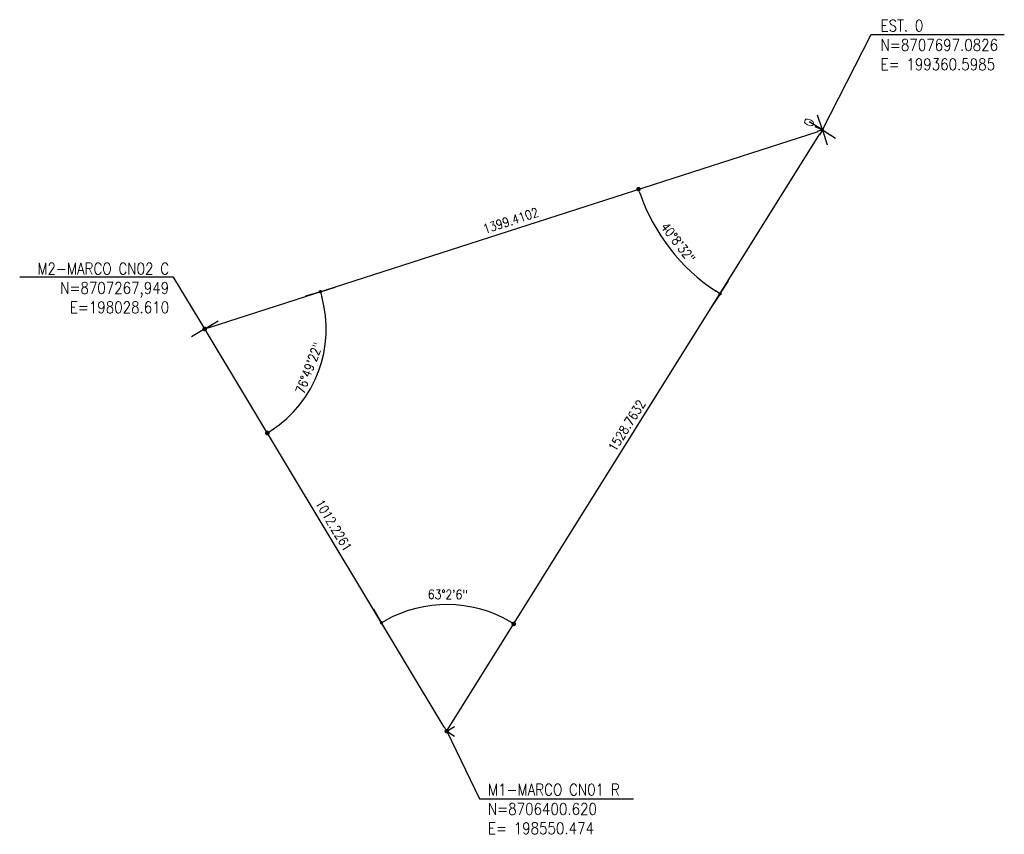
# Model space of a CAD drawing. Header units: millimetres. Extents: x 198958 to 201093, y 8706297 to 8708300.
# Tile 28 of 28: x 200880 to 201093, y 8707434 to 8707609. Entities that reach past the tile are written whole.
import ezdxf

# ---------------------------------------------------------------- set-up
doc = ezdxf.new("R2010")
doc.units = ezdxf.units.MM
doc.header["$LTSCALE"] = 5
for name, color, linetype in [('TER-COORDENADAS', 101, 'Continuous'), ('TER-COTAS', 101, 'Continuous'), ('TER-ESTACAS', 100, 'Continuous')]:
    doc.layers.add(name, color=color, linetype=linetype)
doc.styles.add('ROMANS', font='romans.shx', dxfattribs={"width": 0.85})
doc.styles.add('SIMPLEX', font='simplex', dxfattribs={"height": 0.2})
doc.dimstyles.new('COTA-500-EXTERNA', dxfattribs={"dimtxt": 2, "dimasz": 1, "dimexe": 2, "dimexo": 2, "dimgap": 1, "dimtad": 1, "dimzin": 4, "dimdsep": 46, "dimtxsty": 'ROMANS', "dimblk1": 'DOT', "dimblk2": 'DOT1', "dimsah": 1, "dimcen": 0.2, "dimdle": 1, "dimclrd": 256, "dimclre": 256, "dimclrt": 102, "dimaunit": 1, "dimadec": 4, "dimazin": 0, "dimtfac": 1, "dimtix": 1, "dimtmove": 2, "dimatfit": 3, "dimldrblk": 'DOT1', "dimfxl": 0, "dimtvp": 0.025, "dimtolj": 1, "dimtzin": 4, "dimlwd": -1, "dimlwe": -1, "dimarcsym": 0})

# ---------------------------------------------------------------- blocks, each defined once
blk = doc.blocks.new('_Dot')
at = {"color": 0, "linetype": 'ByBlock', "lineweight": -2}
blk.add_line((-0.5, 0), (-1, 0), dxfattribs=at)
at = {"color": 0, "linetype": 'ByBlock', "const_width": 0.5}
blk.add_lwpolyline([(-0.25, 0, 1), (0.25, 0, 1)], format="xyb", close=True, dxfattribs=at)
blk = doc.blocks.new('DOT1')
for q in [(0, 3.36), (0, -3.36)]:
    blk.add_line((0, 0), q)
at = {"linetype": 'ByBlock'}
blk.add_line((0, 0), (-1.2, 0), dxfattribs=at)
at = {"color": 0, "linetype": 'ByBlock', "const_width": 0.36}
blk.add_lwpolyline([(-0.18, 0, 1), (0.18, 0, 1)], format="xyb", close=True, dxfattribs=at)
blk = doc.blocks.new('*D41')
at = {"layer": 'Defpoints', "color": 0}
for p in [(201053.33, 8707585.59), (201053.33, 8707585.59), (200920.13, 8707542.68)]:
    blk.add_point(p, dxfattribs=at)
at = {"layer": 'TER-COTAS'}
blk.add_line((200921.08, 8707542.98), (201052.38, 8707585.28), dxfattribs=at)
for name, p, rotation in [('DOT1', (201053.33, 8707585.59), 17.85765088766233), ('_Dot', (200920.13, 8707542.68), 197.8576508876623)]:
    blk.add_blockref(name, p, dxfattribs=dict(at, rotation=rotation))
at = {"layer": 'TER-COTAS', "color": 102, "insert": (200986.12, 8707566.04), "char_height": 2, "attachment_point": 5, "rotation": 17.8577, "style": 'ROMANS'}
blk.add_mtext('\\A1;1399.4102', dxfattribs=at)
blk = doc.blocks.new('*D42')
at = {"layer": 'Defpoints', "color": 0}
for p in [(201053.33, 8707585.59), (201053.33, 8707585.59), (200972.32, 8707455.95)]:
    blk.add_point(p, dxfattribs=at)
at = {"layer": 'TER-COTAS'}
for p, q in [((200972.85, 8707456.79), (201052.8, 8707584.74)), ((201053.33, 8707585.59), (201055.02, 8707584.53)), ((200972.32, 8707455.95), (200974.01, 8707454.89))]:
    blk.add_line(p, q, dxfattribs=at)
for name, p, rotation in [('DOT1', (201053.33, 8707585.59), 57.99984885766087), ('_Dot', (200972.32, 8707455.95), 237.9998488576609)]:
    blk.add_blockref(name, p, dxfattribs=dict(at, rotation=rotation))
at = {"layer": 'TER-COTAS', "color": 102, "insert": (201011.13, 8707521.83), "char_height": 2, "attachment_point": 5, "rotation": 57.9998, "style": 'ROMANS'}
blk.add_mtext('\\A1;1528.7632', dxfattribs=at)
blk = doc.blocks.new('*D43')
at = {"layer": 'Defpoints', "color": 0}
for p in [(200920.13, 8707542.68), (200920.13, 8707542.68), (200972.32, 8707455.95)]:
    blk.add_point(p, dxfattribs=at)
at = {"layer": 'TER-COTAS'}
for p, q in [((200920.13, 8707542.68), (200921.84, 8707543.71)), ((200971.8, 8707456.8), (200920.64, 8707541.82)), ((200972.32, 8707455.95), (200974.03, 8707456.98))]:
    blk.add_line(p, q, dxfattribs=at)
for name, p, rotation in [('DOT1', (200920.13, 8707542.68), 121.0349413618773), ('_Dot', (200972.32, 8707455.95), 301.0349413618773)]:
    blk.add_blockref(name, p, dxfattribs=dict(at, rotation=rotation))
at = {"layer": 'TER-COTAS', "color": 102, "insert": (200947.94, 8707500.34), "char_height": 2, "attachment_point": 5, "rotation": 301.0349, "style": 'ROMANS'}
blk.add_mtext('\\A1;1012.2261', dxfattribs=at)
blk = doc.blocks.new('*D44')
at = {"layer": 'Defpoints', "color": 0}
for p in [(201053.33, 8707585.59), (200920.13, 8707542.68), (200920.13, 8707542.68), (200942.01, 8707528.27), (200972.32, 8707455.95)]:
    blk.add_point(p, dxfattribs=at)
at = {"layer": 'TER-COTAS'}
blk.add_arc((200920.13, 8707542.68), 26.2, 303.2218, 15.6708, dxfattribs=at)
for name, p, rotation in [('DOT1', (200945.07, 8707550.71), 106.7642292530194), ('_Dot', (200933.64, 8707520.23), 212.1283629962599)]:
    blk.add_blockref(name, p, dxfattribs=dict(at, rotation=rotation))
at = {"layer": 'TER-COTAS', "color": 102, "insert": (200942.61, 8707534.25), "char_height": 2, "attachment_point": 5, "rotation": 69.4463, "style": 'ROMANS'}
blk.add_mtext('\\A1;76°49\'22"', dxfattribs=at)
blk = doc.blocks.new('*D45')
at = {"layer": 'Defpoints', "color": 0}
for p in [(201053.33, 8707585.59), (200920.13, 8707542.68), (200977.52, 8707482.73), (200972.32, 8707455.95), (200972.32, 8707455.95)]:
    blk.add_point(p, dxfattribs=at)
at = {"layer": 'TER-COTAS'}
blk.add_arc((200972.32, 8707455.95), 27.29, 60.0998, 118.935, dxfattribs=at)
for name, p, rotation in [('DOT1', (200958.25, 8707479.32), 209.9849461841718), ('_Dot', (200986.77, 8707479.08), 329.0498440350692)]:
    blk.add_blockref(name, p, dxfattribs=dict(at, rotation=rotation))
at = {"layer": 'TER-COTAS', "color": 102, "insert": (200972.56, 8707485.42), "char_height": 2, "attachment_point": 5, "rotation": 359.5174, "style": 'ROMANS'}
blk.add_mtext('\\A1;63°2\'6"', dxfattribs=at)
blk = doc.blocks.new('*D46')
at = {"layer": 'Defpoints', "color": 0}
for p in [(201053.33, 8707585.59), (201053.33, 8707585.59), (201017.71, 8707563.99), (200920.13, 8707542.68), (200972.32, 8707455.95)]:
    blk.add_point(p, dxfattribs=at)
at = {"layer": 'TER-COTAS'}
blk.add_arc((201053.33, 8707585.59), 41.66, 199.2329, 236.6246, dxfattribs=at)
for name, p, rotation in [('_Dot', (201013.67, 8707572.82), 108.5452773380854), ('DOT1', (201031.25, 8707550.26), 327.3122224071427)]:
    blk.add_blockref(name, p, dxfattribs=dict(at, rotation=rotation))
at = {"layer": 'TER-COTAS', "color": 102, "insert": (201022.19, 8707561.33), "char_height": 2, "attachment_point": 5, "rotation": 307.9287, "style": 'ROMANS'}
blk.add_mtext('\\A1;40°8\'32"', dxfattribs=at)

msp = doc.modelspace()

# ---------------------------------------------------------------- linework, layer by layer
at = {"layer": 'TER-ESTACAS', "flags": 128}
msp.add_lwpolyline([(201053.328, 8707585.592), (201051.765, 8707586.296)], dxfattribs=at)

# ---------------------------------------------------------------- texts
at = {"layer": 'TER-COORDENADAS', "color": 102, "char_height": 2.5, "style": 'ROMANS'}
for s, insert, attachment_point in [('EST. 0\\PN=8707697.0826\\PE= 199360.5985', (201065.881, 8707609.322), 1), ('M2-MARCO CN02 C\\PN=8707267,949\\PE=198028.610', (200912.454, 8707556.921), 3), ('M1-MARCO CN01 R\\PN=8706400.620\\PE= 198550.474', (200981.209, 8707444.588), 1)]:
    msp.add_mtext(s, dxfattribs=dict(at, insert=insert, attachment_point=attachment_point))
at = {"layer": 'TER-ESTACAS', "style": 'SIMPLEX'}
msp.add_text('0', height=2, rotation=65.74589, dxfattribs=at).set_placement((201051.013, 8707586.017))

# ---------------------------------------------------------------- dimensions: what is measured, and where the dimension line sits
at = {"layer": 'TER-COTAS'}
for p1, text, picture, middle in [((200920.129, 8707542.678), '1399.4102', '*D41', (200986.116, 8707566.039)), ((200972.316, 8707455.945), '1528.7632', '*D42', (201011.126, 8707521.828))]:
    dim = msp.add_aligned_dim(p1=p1, p2=(201053.328, 8707585.592), distance=0, text=text, dimstyle='COTA-500-EXTERNA', dxfattribs=at)
    dim.commit()
    dim.dimension.update_dxf_attribs({"geometry": picture, "text_midpoint": middle})
for base, line1, line2, picture, middle in [((200942.015, 8707528.271), ((200920.129, 8707542.678), (201053.328, 8707585.592)), ((200972.316, 8707455.945), (200920.129, 8707542.678)), '*D44', (200942.612, 8707534.248)), ((200977.517, 8707482.73), ((201053.328, 8707585.592), (200972.316, 8707455.945)), ((200972.316, 8707455.945), (200920.129, 8707542.678)), '*D45', (200972.564, 8707485.42)), ((201017.7057, 8707563.9852), ((200920.1294, 8707542.6783), (201053.3283, 8707585.5916)), ((201053.3283, 8707585.5916), (200972.3158, 8707455.9454)), '*D46', (201022.1933, 8707561.3286))]:
    dim = msp.add_angular_dim_2l(base=base, line1=line1, line2=line2, dimstyle='COTA-500-EXTERNA', dxfattribs=at)
    dim.commit()
    dim.dimension.update_dxf_attribs({"geometry": picture, "text_midpoint": middle})
dim = msp.add_aligned_dim(p1=(200972.316, 8707455.945), p2=(200920.129, 8707542.678), distance=0, text='1012.2261', dimstyle='COTA-500-EXTERNA', override={"dimse1": 0, "dimse2": 0}, dxfattribs=at)
dim.commit()
dim.dimension.update_dxf_attribs({"geometry": '*D43', "text_midpoint": (200947.936, 8707500.343)})

# ---------------------------------------------------------------- leaders
at = {"layer": 'TER-COORDENADAS', "has_arrowhead": 0, "annotation_type": 0, "has_hookline": 1}
for points, override, hookline_direction, text_width in [([(201053.328, 8707585.592), (201063.826, 8707606.166), (201064.126, 8707606.166)], {"dimasz": 0.3, "dimldrblk": 'Dot'}, 0, 27.423), ([(200920.129, 8707542.678), (200913.413, 8707553.835), (200913.113, 8707553.835)], {"dimasz": 0.3, "dimgap": 1, "dimtad": 1, "dimldrblk": 'Dot'}, 1, 31.875), ([(200972.316, 8707455.945), (200979.382, 8707441.364), (200979.682, 8707441.364)], {"dimasz": 0.3, "dimldrblk": 'Dot'}, 0, 31.875)]:
    msp.add_leader(points, dimstyle='COTA-500-EXTERNA', override=override, dxfattribs=dict(at, hookline_direction=hookline_direction, text_width=text_width))

doc.saveas('drawing.dxf')
